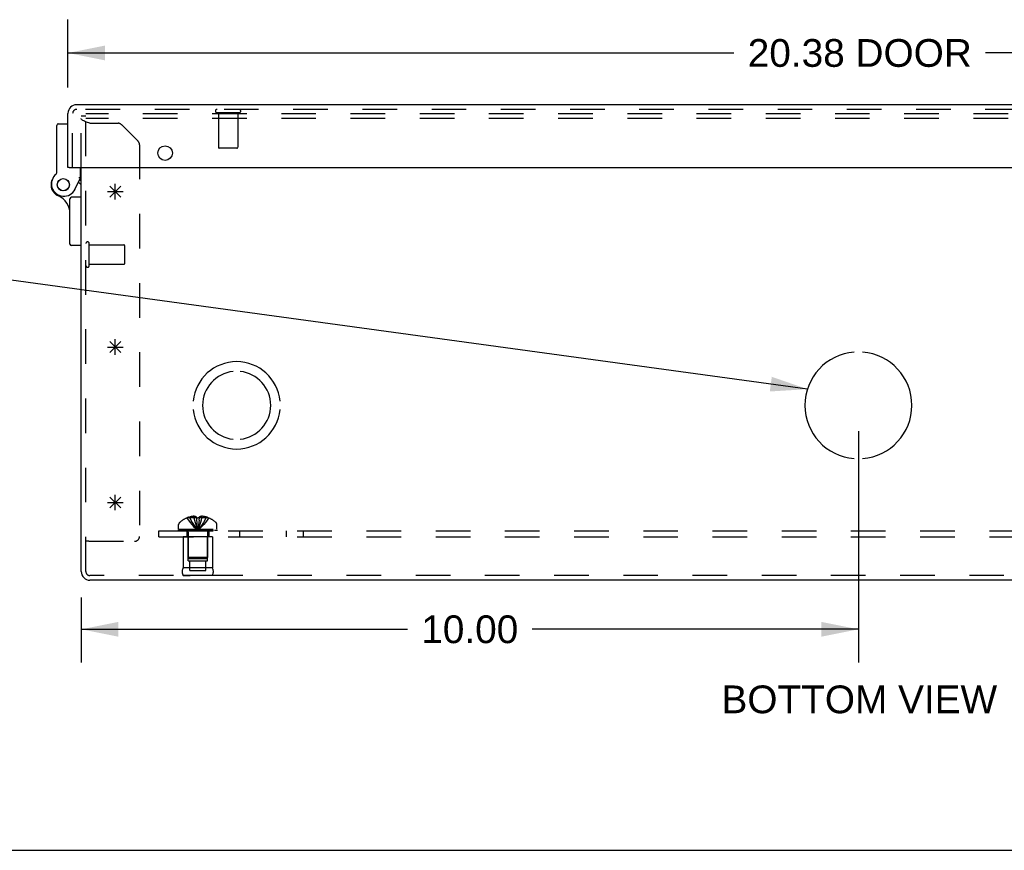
# Model space of a CAD drawing. Header units: inches. Extents: x 0 to 81, y 0 to 52.4.
# Tile 2 of 14: x 16 to 28.7, y 0 to 10.7. Entities that reach past the tile are written whole.
import ezdxf

# ---------------------------------------------------------------- set-up
doc = ezdxf.new("R2010")
doc.units = ezdxf.units.IN
doc.header["$LTSCALE"] = 4.452381
doc.header["$MEASUREMENT"] = 0
doc.linetypes.add('HIDDEN', pattern=[0.2, 0.1, -0.1])
doc.layers.get('0').update_dxf_attribs({"linetype": 'CONTINUOUS'})
for name, color, linetype in [('DEFAULT_2', 8, 'HIDDEN'), ('DIMENSIONS', 7, 'CONTINUOUS'), ('DOOR_ASSEMBLY', 7, 'CONTINUOUS'), ('OPEN', 7, 'CONTINUOUS'), ('SPOTWELDS', 7, 'CONTINUOUS'), ('SUBPANEL', 7, 'CONTINUOUS')]:
    doc.layers.add(name, color=color, linetype=linetype)
doc.styles.get("Standard").update_dxf_attribs({"font": 'arial.ttf'})
doc.dimstyles.new('DIMSTYLE_1', dxfattribs={"dimtxt": 0.357143, "dimasz": 0.47619, "dimexe": 0.09, "dimexo": 0.07, "dimgap": 0.0375, "dimtad": 0, "dimtih": 1, "dimtoh": 1, "dimzin": 4, "dimdsep": 46, "dimtxsty": 'Standard', "dimblk": '_FILLED', "dimblk1": '_FILLED', "dimblk2": '_FILLED', "dimcen": 0.09, "dimadec": 3, "dimazin": 1, "dimtfac": 1, "dimtdec": 3, "dimtofl": 0, "dimtmove": 0, "dimatfit": 3, "dimldrblk": '_FILLED', "dimfxl": 0, "dimtolj": 1, "dimtzin": 4, "dimarcsym": 0})
doc.dimstyles.get("Standard").update_dxf_attribs({"dimtxt": 0.404762, "dimasz": 0.47619, "dimexe": 0.09, "dimexo": 0.07, "dimgap": 0.09, "dimtad": 0, "dimtih": 1, "dimtoh": 1, "dimdec": 3, "dimzin": 4, "dimdsep": 46, "dimtxsty": 'Standard', "dimblk": '_FILLED', "dimblk1": '_FILLED', "dimblk2": '_FILLED', "dimcen": 0.09, "dimadec": 3, "dimazin": 1, "dimtp": 0.001, "dimtm": 0.001, "dimtfac": 1, "dimtdec": 3, "dimtofl": 0, "dimtmove": 0, "dimatfit": 3, "dimldrblk": '_FILLED', "dimfxl": 0, "dimtolj": 1, "dimtzin": 4, "dimarcsym": 0})

# ---------------------------------------------------------------- blocks, each defined once
blk = doc.blocks.new('_FILLED')
at = {"color": 0, "linetype": 'ByBlock'}
blk.add_solid([(0, 0), (-1, 0.2), (-1, -0.2)], dxfattribs=at)
blk = doc.blocks.new('*D9')
at = {"layer": 'DIMENSIONS', "color": 2, "linetype": 'Continuous'}
for p, q in [((16.608, 9.816), (16.608, 10.689)), ((36.983, 9.816), (36.983, 10.689)), ((16.608, 10.26), (25.176, 10.26)), ((36.983, 10.26), (28.415, 10.26))]:
    blk.add_line(p, q, dxfattribs=at)
at = {"layer": 'DIMENSIONS', "color": 2, "linetype": 'Continuous', "xscale": 0.4761904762, "yscale": 0.4761904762, "zscale": 0.4761904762, "rotation": 180}
blk.add_blockref('_FILLED', (16.608, 10.26), dxfattribs=at)
at = {"layer": 'DIMENSIONS', "color": 2, "linetype": 'Continuous', "xscale": 0.4761904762, "yscale": 0.4761904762, "zscale": 0.4761904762}
blk.add_blockref('_FILLED', (36.983, 10.26), dxfattribs=at)
at = {"layer": 'DIMENSIONS', "color": 2, "linetype": 'Continuous', "insert": (26.796, 10.439), "char_height": 0.3571, "width": 2.88104, "attachment_point": 2, "line_spacing_factor": 0.9}
blk.add_mtext('20.38 DOOR', dxfattribs=at)
blk = doc.blocks.new('*D22')
at = {"layer": 'DIMENSIONS', "color": 2, "linetype": 'Continuous'}
for p, q in [((26.778, 5.392), (26.778, 2.416)), ((16.778, 3.254), (16.778, 2.416)), ((16.778, 2.844), (20.975, 2.844)), ((26.778, 2.844), (22.581, 2.844))]:
    blk.add_line(p, q, dxfattribs=at)
at = {"layer": 'DIMENSIONS', "color": 2, "linetype": 'Continuous', "xscale": 0.4761904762, "yscale": 0.4761904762, "zscale": 0.4761904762, "rotation": 180}
blk.add_blockref('_FILLED', (16.778, 2.844), dxfattribs=at)
at = {"layer": 'DIMENSIONS', "color": 2, "linetype": 'Continuous', "xscale": 0.4761904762, "yscale": 0.4761904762, "zscale": 0.4761904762}
blk.add_blockref('_FILLED', (26.778, 2.844), dxfattribs=at)
at = {"layer": 'DIMENSIONS', "color": 2, "linetype": 'Continuous', "insert": (21.778, 3.023), "char_height": 0.3571, "width": 1.24801, "attachment_point": 2, "line_spacing_factor": 0.9}
blk.add_mtext('10.00', dxfattribs=at)

msp = doc.modelspace()

# ---------------------------------------------------------------- linework, layer by layer
at = {"color": 3, "linetype": 'Continuous'}
for p, q in [((16.778, 3.588), (16.778, 8.785)), ((36.666, 3.476), (16.89, 3.476))]:
    msp.add_line(p, q, dxfattribs=at)
at = {"color": 7, "linetype": 'Continuous'}
msp.add_line((0, 0), (80.952, 0), dxfattribs=at)
at = {"color": 3, "linetype": 'Continuous'}
msp.add_arc((16.89, 3.588), 0.112, 180, 270, dxfattribs=at)
at = {"layer": 'DEFAULT_2', "color": 8, "linetype": 'HIDDEN'}
for p, q in [((16.778, 8.785), (16.778, 9.446)), ((16.838, 9.446), (16.778, 9.446)), ((16.838, 3.588), (16.838, 9.476)), ((36.718, 9.476), (16.838, 9.476)), ((36.718, 9.416), (16.838, 9.416)), ((16.89, 9.356), (17.252, 9.356)), ((17.51, 9.124), (17.297, 9.338)), ((17.528, 9.08), (17.528, 4.039)), ((16.881, 7.524), (16.881, 7.808)), ((16.881, 7.79), (17.328, 7.79)), ((17.338, 7.552), (17.338, 7.78)), ((16.881, 7.542), (17.328, 7.542)), ((18.032, 4.131), (18.032, 4.192)), ((18.138, 4.277), (18.138, 4.276)), ((18.139, 4.277), (18.138, 4.276)), ((18.26, 4.277), (18.139, 4.277)), ((18.174, 4.277), (18.174, 4.289)), ((18.228, 4.277), (18.228, 4.299)), ((18.26, 4.277), (18.26, 4.289)), ((18.26, 4.277), (18.26, 4.276)), ((18.26, 4.276), (18.266, 4.277)), ((18.272, 4.277), (18.266, 4.277)), ((18.29, 4.277), (18.284, 4.277)), ((18.29, 4.277), (18.296, 4.276)), ((18.294, 4.248), (18.291, 4.219)), ((18.296, 4.277), (18.293, 4.247)), ((18.296, 4.289), (18.296, 4.277)), ((18.296, 4.277), (18.296, 4.276)), ((18.417, 4.277), (18.296, 4.277)), ((18.328, 4.277), (18.328, 4.299)), ((18.383, 4.277), (18.383, 4.289)), ((18.418, 4.276), (18.417, 4.277)), ((18.419, 4.277), (18.418, 4.276)), ((18.524, 4.131), (18.524, 4.192)), ((18.032, 4.131), (18.524, 4.131)), ((18.032, 4.111), (18.032, 4.126)), ((18.032, 4.126), (18.524, 4.126)), ((18.032, 4.111), (18.524, 4.111)), ((18.04, 4.126), (18.04, 4.111)), ((18.058, 4.111), (18.058, 4.126)), ((18.079, 4.111), (18.079, 4.126)), ((18.085, 4.126), (18.085, 4.111)), ((18.09, 4.111), (18.09, 4.126)), ((18.11, 4.111), (18.11, 4.126)), ((18.12, 4.111), (18.12, 4.126)), ((18.138, 4.111), (18.138, 4.126)), ((18.154, 4.093), (18.154, 3.766)), ((18.161, 4.126), (18.161, 4.111)), ((18.172, 4.111), (18.172, 4.126)), ((18.207, 4.111), (18.207, 4.126)), ((18.211, 4.111), (18.211, 4.126)), ((18.275, 4.14), (18.278, 4.116)), ((18.345, 4.111), (18.345, 4.126)), ((18.349, 4.126), (18.349, 4.111)), ((18.384, 4.111), (18.384, 4.126)), ((18.395, 4.111), (18.395, 4.126)), ((18.402, 4.093), (18.402, 3.766)), ((18.418, 4.111), (18.418, 4.126)), ((18.436, 4.126), (18.436, 4.111)), ((18.446, 4.111), (18.446, 4.126)), ((18.466, 4.111), (18.466, 4.126)), ((18.471, 4.111), (18.471, 4.126)), ((18.477, 4.111), (18.477, 4.126)), ((18.498, 4.126), (18.498, 4.111)), ((18.516, 4.111), (18.516, 4.126)), ((18.524, 4.126), (18.524, 4.111)), ((16.878, 3.976), (16.838, 3.976)), ((16.878, 3.976), (17.465, 3.976)), ((18.09, 4.036), (18.09, 3.636)), ((18.466, 4.036), (18.09, 4.036)), ((18.153, 3.724), (18.153, 4.036)), ((18.403, 3.724), (18.403, 4.036)), ((18.466, 4.036), (18.466, 3.636)), ((18.153, 3.724), (18.403, 3.724)), ((18.164, 3.756), (18.154, 3.766)), ((18.402, 3.766), (18.154, 3.766)), ((18.164, 3.756), (18.392, 3.756)), ((18.177, 3.599), (18.177, 3.724)), ((18.38, 3.599), (18.38, 3.724)), ((18.392, 3.756), (18.402, 3.766)), ((18.466, 3.636), (18.09, 3.636)), ((18.177, 3.599), (18.38, 3.599)), ((36.666, 3.536), (16.89, 3.536)), ((18.466, 3.536), (18.09, 3.536)), ((18.09, 3.536), (18.178, 3.536)), ((18.466, 3.536), (18.378, 3.536))]:
    msp.add_line(p, q, dxfattribs=at)
for points in [[(16.89, 9.356), (16.875, 9.361), (16.861, 9.366), (16.847, 9.371), (16.834, 9.376), (16.822, 9.381), (16.811, 9.386), (16.801, 9.391), (16.793, 9.396), (16.787, 9.401), (16.782, 9.406), (16.779, 9.411), (16.778, 9.416)], [(18.138, 4.276), (18.157, 4.247), (18.179, 4.219), (18.201, 4.192), (18.225, 4.166), (18.251, 4.14), (18.278, 4.116)], [(18.228, 4.299), (18.223, 4.298), (18.218, 4.298), (18.213, 4.297), (18.208, 4.297), (18.202, 4.296), (18.197, 4.295), (18.191, 4.294), (18.186, 4.293), (18.18, 4.291), (18.174, 4.289)], [(18.174, 4.277), (18.188, 4.248), (18.204, 4.22), (18.221, 4.192), (18.239, 4.166), (18.258, 4.14), (18.278, 4.116)], [(18.26, 4.289), (18.256, 4.291), (18.252, 4.293), (18.248, 4.294), (18.244, 4.296), (18.24, 4.297), (18.236, 4.297), (18.232, 4.298), (18.228, 4.299)], [(18.228, 4.277), (18.235, 4.248), (18.243, 4.22), (18.251, 4.192), (18.259, 4.166), (18.268, 4.14), (18.278, 4.116)], [(18.26, 4.277), (18.263, 4.248), (18.265, 4.22), (18.268, 4.192), (18.271, 4.166), (18.275, 4.14)], [(18.26, 4.276), (18.263, 4.247), (18.265, 4.219), (18.268, 4.192), (18.271, 4.166)], [(18.272, 4.277), (18.278, 4.277), (18.284, 4.277)], [(18.328, 4.277), (18.321, 4.248), (18.313, 4.22), (18.305, 4.192), (18.297, 4.166), (18.288, 4.14), (18.278, 4.116)], [(18.383, 4.277), (18.368, 4.248), (18.352, 4.22), (18.335, 4.192), (18.317, 4.166), (18.298, 4.14), (18.278, 4.116)], [(18.418, 4.276), (18.399, 4.247), (18.377, 4.219), (18.355, 4.192), (18.331, 4.166), (18.305, 4.14), (18.278, 4.116)], [(18.291, 4.22), (18.288, 4.192), (18.285, 4.166), (18.282, 4.14), (18.278, 4.116)], [(18.288, 4.192), (18.285, 4.166), (18.282, 4.14), (18.278, 4.116)], [(18.328, 4.299), (18.324, 4.298), (18.32, 4.297), (18.316, 4.297), (18.312, 4.296), (18.308, 4.294), (18.304, 4.293), (18.3, 4.291), (18.296, 4.289)], [(18.383, 4.289), (18.376, 4.291), (18.37, 4.293), (18.365, 4.294), (18.359, 4.295), (18.354, 4.296), (18.348, 4.297), (18.343, 4.297), (18.338, 4.298), (18.333, 4.298), (18.328, 4.299)]]:
    msp.add_lwpolyline(points, dxfattribs=at)
for centre, radius, start, end in [((17.252, 9.293), 0.063, 45, 90), ((17.465, 9.08), 0.063, 0, 45), ((16.86, 7.808), 0.0215, 360, 180), ((17.328, 7.78), 0.01, 360, 90), ((16.86, 7.524), 0.0215, 180, 0), ((17.328, 7.552), 0.01, 270, 0), ((18.067, 4.192), 0.035, 130.9334, 180), ((18.278, 3.949), 0.357, 113.1727, 130.9334), ((18.278, 3.949), 0.357, 107.0407, 113.0017), ((18.278, 3.949), 0.357, 66.9983, 72.9593), ((18.278, 3.949), 0.357, 49.0666, 66.8273), ((18.489, 4.192), 0.035, 0, 49.0666), ((18.117, 4.093), 0.0372, 59.9503, 90), ((18.117, 4.093), 0.0372, 0, 27.5399), ((18.439, 4.093), 0.0372, 152.4601, 180), ((18.439, 4.093), 0.0372, 90, 120.0497), ((17.465, 4.039), 0.063, 270, 360), ((16.89, 3.588), 0.052, 180, 270), ((18.177, 3.586), 0.1, 150.0508, 209.9492), ((18.379, 3.586), 0.1, 330.0508, 29.9492)]:
    msp.add_arc(centre, radius, start, end, dxfattribs=at)
at = {"layer": 'DOOR_ASSEMBLY', "color": 3, "linetype": 'Continuous'}
for p, q in [((36.871, 9.595), (16.72, 9.595)), ((16.608, 8.785), (16.608, 9.483)), ((16.623, 8.785), (36.968, 8.785))]:
    msp.add_line(p, q, dxfattribs=at)
at = {"layer": 'DOOR_ASSEMBLY', "color": 8, "linetype": 'HIDDEN'}
for p, q in [((36.871, 9.535), (16.72, 9.535)), ((16.668, 8.785), (16.668, 9.483)), ((18.81, 9.492), (18.526, 9.492)), ((18.544, 9.492), (18.544, 9.045)), ((18.792, 9.492), (18.792, 9.045)), ((18.782, 9.035), (18.554, 9.035))]:
    msp.add_line(p, q, dxfattribs=at)
at = {"layer": 'DOOR_ASSEMBLY', "color": 7, "linetype": 'Continuous'}
for p, q in [((16.463, 8.719), (16.463, 9.329)), ((16.483, 9.349), (16.608, 9.349)), ((16.623, 8.785), (16.608, 8.785)), ((16.768, 8.649), (16.768, 8.785)), ((16.698, 8.507), (16.768, 8.649)), ((16.778, 8.62), (16.754, 8.62)), ((16.743, 8.598), (16.778, 8.565)), ((16.633, 7.802), (16.633, 8.383)), ((16.778, 8.403), (16.653, 8.403)), ((16.778, 7.782), (16.653, 7.782))]:
    msp.add_line(p, q, dxfattribs=at)
for points in [[(16.754, 8.652), (16.751, 8.652), (16.748, 8.653)], [(16.768, 8.649), (16.768, 8.649), (16.754, 8.652)]]:
    msp.add_lwpolyline(points, dxfattribs=at)
at = {"layer": 'DOOR_ASSEMBLY', "color": 3, "linetype": 'Continuous'}
msp.add_circle((17.858, 8.972), 0.0938, dxfattribs=at)
at = {"layer": 'DOOR_ASSEMBLY', "color": 7, "linetype": 'Continuous'}
for radius in [0.079, 0.078]:
    msp.add_circle((16.548, 8.565), radius, dxfattribs=at)
at = {"layer": 'DOOR_ASSEMBLY', "color": 3, "linetype": 'Continuous'}
msp.add_arc((16.72, 9.483), 0.112, 90, 180, dxfattribs=at)
at = {"layer": 'DOOR_ASSEMBLY', "color": 8, "linetype": 'HIDDEN'}
for centre, radius, start, end in [((16.72, 9.483), 0.052, 90, 180), ((18.526, 9.513), 0.0215, 90, 270), ((18.81, 9.513), 0.0215, 270, 90), ((18.554, 9.045), 0.01, 180, 270), ((18.782, 9.045), 0.01, 270, 360)]:
    msp.add_arc(centre, radius, start, end, dxfattribs=at)
at = {"layer": 'DOOR_ASSEMBLY', "color": 7, "linetype": 'Continuous'}
for centre, radius, start, end in [((16.483, 9.329), 0.02, 90, 180), ((16.548, 8.565), 0.158, 158.6873, 246.1735), ((16.555, 8.577), 0.16, 128.2106, 333.852), ((16.443, 8.719), 0.02, 308.2106, 360), ((16.383, 8.192), 0.25, 0, 66.1735), ((16.653, 8.383), 0.02, 90, 180), ((16.653, 7.802), 0.02, 180, 270)]:
    msp.add_arc(centre, radius, start, end, dxfattribs=at)
at = {"layer": 'OPEN', "color": 40, "linetype": 'Continuous'}
for centre, radius, start, end in [((26.778, 5.726), 0.688, 94.5886, 265.4114), ((26.778, 5.726), 0.688, 274.5886, 85.4114), ((18.778, 5.726), 0.562, 5.6112, 174.3888), ((18.778, 5.726), 0.438, 95.9037, 264.0963), ((18.778, 5.726), 0.438, 275.9037, 84.0963), ((18.778, 5.726), 0.562, 185.6112, 354.3888)]:
    msp.add_arc(centre, radius, start, end, dxfattribs=at)
at = {"layer": 'SPOTWELDS', "color": 40, "linetype": 'Continuous'}
for p, q in [((17.145, 8.405), (17.286, 8.546)), ((17.145, 8.546), (17.286, 8.405)), ((17.216, 8.376), (17.216, 8.576)), ((17.116, 8.476), (17.316, 8.476)), ((17.116, 6.476), (17.316, 6.476)), ((17.145, 6.405), (17.286, 6.546)), ((17.145, 6.546), (17.286, 6.405)), ((17.216, 6.376), (17.216, 6.576)), ((17.216, 4.376), (17.216, 4.576)), ((17.116, 4.476), (17.316, 4.476)), ((17.145, 4.546), (17.286, 4.405)), ((17.145, 4.405), (17.286, 4.546))]:
    msp.add_line(p, q, dxfattribs=at)
at = {"layer": 'SUBPANEL', "color": 8, "linetype": 'HIDDEN'}
for p, q in [((17.778, 4.036), (17.778, 4.111)), ((17.778, 4.111), (35.778, 4.111)), ((18.138, 4.111), (18.138, 4.036)), ((18.419, 4.111), (18.419, 4.036)), ((18.82, 4.036), (18.82, 4.111)), ((19.419, 4.036), (19.419, 4.111)), ((19.637, 4.036), (19.637, 4.111)), ((17.778, 4.036), (35.778, 4.036))]:
    msp.add_line(p, q, dxfattribs=at)

# ---------------------------------------------------------------- texts
at = {"layer": 'DIMENSIONS', "color": 2, "linetype": 'Continuous', "insert": (26.79, 2.121), "char_height": 0.35714, "width": 3.53956, "attachment_point": 2, "line_spacing_factor": 0.9}
msp.add_mtext('BOTTOM VIEW', dxfattribs=at)

# ---------------------------------------------------------------- dimensions: what is measured, and where the dimension line sits
at = {"layer": 'DIMENSIONS', "color": 2, "linetype": 'Continuous'}
dim = msp.add_linear_dim(base=(36.983051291, 10.259963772), p1=(16.608051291, 9.745916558), p2=(36.983051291, 9.745916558), text='<> DOOR', dimstyle='DIMSTYLE_1', dxfattribs=at)
dim.commit()
dim.dimension.update_dxf_attribs({"geometry": '*D9', "text_midpoint": (26.795551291, 10.259963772), "dimtype": 160})
dim = msp.add_linear_dim(base=(26.778, 2.844), p1=(16.778, 2.346), p2=(26.778, 5.462), dimstyle='DIMSTYLE_1', dxfattribs=at)
dim.commit()
dim.dimension.update_dxf_attribs({"geometry": '*D22', "text_midpoint": (21.793, 2.842), "dimtype": 160})

# ---------------------------------------------------------------- leaders
at = {"layer": 'DIMENSIONS', "color": 2, "linetype": 'Continuous', "annotation_type": 0, "has_hookline": 1, "hookline_direction": 1}
for points, text_width in [([(35.125, 6.168), (37.399, 7.762), (37.809, 7.762)], 10.322), ([(26.123, 5.934), (15.876, 7.337), (15.465, 7.337)], 7.559)]:
    msp.add_leader(points, dimstyle='Standard', override={"dimtad": 0}, dxfattribs=dict(at, text_width=text_width))

doc.saveas('drawing.dxf')
